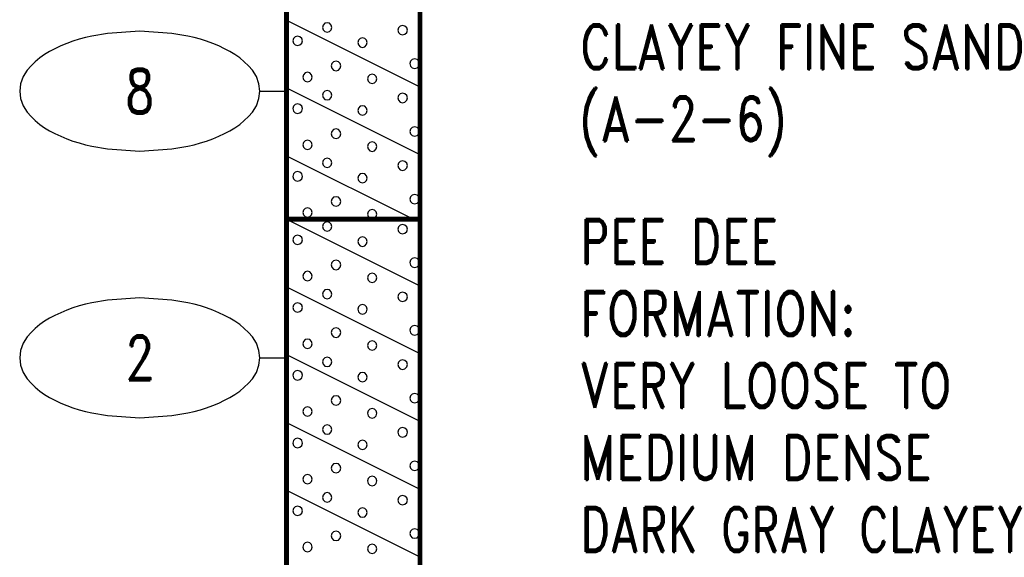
# Model space of a CAD drawing. Extents: x -12 to 875, y 345 to 518.
# Tile 4 of 16: x -12 to 24, y 443 to 463. Entities that reach past the tile are written whole.
import ezdxf
from ezdxf.enums import TextEntityAlignment as Align

# ---------------------------------------------------------------- set-up
doc = ezdxf.new("R2010")
doc.units = 0
doc.linetypes.add('Solid', pattern=[0])
doc.layers.get('0').update_dxf_attribs({"linetype": 'Solid'})
doc.layers.add('EB2-B', color=6, linetype='Solid')
doc.styles.add('ROMAND', font='romand', dxfattribs={"height": 1})

# ---------------------------------------------------------------- blocks, each defined once
blk = doc.blocks.new('DGRFC_NCDOT$NVALUE$ELLIPS')
at = {"color": 7, "linetype": 'Solid'}
blk.add_lwpolyline([(0, -2.5), (1.337, -2.407), (1.998, -2.292), (2.262, -2.231), (2.524, -2.16), (2.783, -2.078), (3.038, -1.985), (3.289, -1.882), (3.536, -1.768), (3.755, -1.657), (3.965, -1.529), (4.165, -1.386), (4.353, -1.227), (4.528, -1.054), (4.689, -0.869), (4.858, -0.606), (4.964, -0.311), (5, 0), (4.964, 0.311), (4.858, 0.606), (4.689, 0.869), (4.528, 1.054), (4.353, 1.227), (4.165, 1.386), (3.965, 1.529), (3.755, 1.657), (3.536, 1.768), (3.289, 1.882), (3.038, 1.985), (2.783, 2.078), (2.524, 2.16), (2.262, 2.231), (1.998, 2.292), (1.337, 2.407), (0, 2.5), (-1.337, 2.407), (-1.998, 2.292), (-2.262, 2.231), (-2.524, 2.16), (-2.783, 2.078), (-3.038, 1.985), (-3.289, 1.882), (-3.536, 1.768), (-3.755, 1.657), (-3.965, 1.529), (-4.165, 1.386), (-4.353, 1.227), (-4.528, 1.054), (-4.689, 0.869), (-4.858, 0.606), (-4.964, 0.311), (-5, 0), (-4.964, -0.311), (-4.858, -0.606), (-4.689, -0.869), (-4.528, -1.054), (-4.353, -1.227), (-4.165, -1.386), (-3.965, -1.529), (-3.755, -1.657), (-3.536, -1.768), (-3.289, -1.882), (-3.038, -1.985), (-2.783, -2.078), (-2.524, -2.16), (-2.262, -2.231), (-1.998, -2.292), (-1.337, -2.407), (0, -2.5)], dxfattribs=at)

msp = doc.modelspace()

# ---------------------------------------------------------------- linework, layer by layer
at = {"layer": 'EB2-B', "color": 7, "linetype": 'Solid', "const_width": 0.178}
for points in [[(-2.5, 466), (-2.5, 456)], [(2.5, 456), (2.5, 466)], [(-2.5, 456), (2.5, 456)], [(-2.5, 456), (-2.5, 428)], [(2.5, 428), (2.5, 456)]]:
    msp.add_lwpolyline(points, dxfattribs=at)
at = {"layer": 'EB2-B', "color": 2, "linetype": 'Solid'}
for points in [[(-2.5, 463.46), (2.5, 460.96)], [(-0.799, 463.19), (-0.823, 463.279), (-0.888, 463.344), (-0.977, 463.368), (-1.065, 463.344), (-1.131, 463.279), (-1.154, 463.19), (-1.131, 463.101), (-1.065, 463.036), (-0.977, 463.012), (-0.888, 463.036), (-0.823, 463.101), (-0.799, 463.19)], [(2.031, 463.088), (2.007, 463.177), (1.942, 463.242), (1.853, 463.266), (1.764, 463.242), (1.699, 463.177), (1.675, 463.088), (1.699, 462.999), (1.764, 462.934), (1.853, 462.91), (1.942, 462.934), (2.007, 462.999), (2.031, 463.088)], [(-1.905, 462.686), (-1.929, 462.775), (-1.994, 462.84), (-2.083, 462.864), (-2.172, 462.84), (-2.237, 462.775), (-2.26, 462.686), (-2.237, 462.597), (-2.172, 462.532), (-2.083, 462.509), (-1.994, 462.532), (-1.929, 462.597), (-1.905, 462.686)], [(0.526, 462.62), (0.502, 462.709), (0.437, 462.774), (0.348, 462.798), (0.259, 462.774), (0.194, 462.709), (0.17, 462.62), (0.194, 462.531), (0.259, 462.466), (0.348, 462.442), (0.437, 462.466), (0.502, 462.531), (0.526, 462.62)], [(-0.466, 461.746), (-0.49, 461.834), (-0.555, 461.9), (-0.644, 461.923), (-0.732, 461.9), (-0.798, 461.834), (-0.821, 461.746), (-0.798, 461.657), (-0.732, 461.592), (-0.644, 461.568), (-0.555, 461.592), (-0.49, 461.657), (-0.466, 461.746)], [(2.484, 461.832), (2.46, 461.921), (2.395, 461.986), (2.306, 462.01), (2.217, 461.986), (2.152, 461.921), (2.128, 461.832), (2.152, 461.743), (2.217, 461.678), (2.306, 461.654), (2.395, 461.678), (2.46, 461.743), (2.484, 461.832)], [(-1.536, 461.329), (-1.56, 461.418), (-1.625, 461.483), (-1.714, 461.506), (-1.803, 461.483), (-1.868, 461.418), (-1.892, 461.329), (-1.868, 461.24), (-1.803, 461.175), (-1.714, 461.151), (-1.625, 461.175), (-1.56, 461.24), (-1.536, 461.329)], [(0.889, 461.262), (0.866, 461.351), (0.801, 461.416), (0.712, 461.44), (0.623, 461.416), (0.558, 461.351), (0.534, 461.262), (0.558, 461.174), (0.623, 461.109), (0.712, 461.085), (0.801, 461.109), (0.866, 461.174), (0.889, 461.262)], [(-2.5, 460.92), (2.5, 458.42)], [(-0.799, 460.647), (-0.822, 460.736), (-0.888, 460.801), (-0.976, 460.825), (-1.065, 460.801), (-1.13, 460.736), (-1.154, 460.647), (-1.13, 460.558), (-1.065, 460.493), (-0.976, 460.47), (-0.888, 460.493), (-0.822, 460.558), (-0.799, 460.647)], [(2.031, 460.545), (2.007, 460.634), (1.942, 460.699), (1.853, 460.723), (1.764, 460.699), (1.699, 460.634), (1.675, 460.545), (1.699, 460.457), (1.764, 460.392), (1.853, 460.368), (1.942, 460.392), (2.007, 460.457), (2.031, 460.545)], [(-1.905, 460.144), (-1.929, 460.233), (-1.994, 460.298), (-2.083, 460.322), (-2.172, 460.298), (-2.237, 460.233), (-2.26, 460.144), (-2.237, 460.055), (-2.172, 459.99), (-2.083, 459.966), (-1.994, 459.99), (-1.929, 460.055), (-1.905, 460.144)], [(0.526, 460.078), (0.502, 460.167), (0.437, 460.232), (0.348, 460.255), (0.259, 460.232), (0.194, 460.167), (0.17, 460.078), (0.194, 459.989), (0.259, 459.924), (0.348, 459.9), (0.437, 459.924), (0.502, 459.989), (0.526, 460.078)], [(-0.466, 459.203), (-0.49, 459.292), (-0.555, 459.357), (-0.644, 459.381), (-0.732, 459.357), (-0.798, 459.292), (-0.821, 459.203), (-0.798, 459.114), (-0.732, 459.049), (-0.644, 459.025), (-0.555, 459.049), (-0.49, 459.114), (-0.466, 459.203)], [(2.484, 459.289), (2.46, 459.378), (2.395, 459.443), (2.306, 459.467), (2.217, 459.443), (2.152, 459.378), (2.128, 459.289), (2.152, 459.201), (2.217, 459.136), (2.306, 459.112), (2.395, 459.136), (2.46, 459.201), (2.484, 459.289)], [(-1.536, 458.786), (-1.56, 458.875), (-1.625, 458.94), (-1.714, 458.964), (-1.803, 458.94), (-1.868, 458.875), (-1.892, 458.786), (-1.868, 458.697), (-1.803, 458.632), (-1.714, 458.608), (-1.625, 458.632), (-1.56, 458.697), (-1.536, 458.786)], [(0.889, 458.72), (0.866, 458.809), (0.801, 458.874), (0.712, 458.898), (0.623, 458.874), (0.558, 458.809), (0.534, 458.72), (0.558, 458.631), (0.623, 458.566), (0.712, 458.542), (0.801, 458.566), (0.866, 458.631), (0.889, 458.72)], [(-2.5, 458.38), (2.26, 456)], [(-0.799, 458.11), (-0.823, 458.199), (-0.888, 458.264), (-0.977, 458.288), (-1.065, 458.264), (-1.131, 458.199), (-1.154, 458.11), (-1.131, 458.021), (-1.065, 457.956), (-0.977, 457.932), (-0.888, 457.956), (-0.823, 458.021), (-0.799, 458.11)], [(2.031, 458.008), (2.007, 458.097), (1.942, 458.162), (1.853, 458.186), (1.764, 458.162), (1.699, 458.097), (1.675, 458.008), (1.699, 457.919), (1.764, 457.854), (1.853, 457.83), (1.942, 457.854), (2.007, 457.919), (2.031, 458.008)], [(-1.905, 457.606), (-1.929, 457.695), (-1.994, 457.76), (-2.083, 457.784), (-2.172, 457.76), (-2.237, 457.695), (-2.26, 457.606), (-2.237, 457.517), (-2.172, 457.452), (-2.083, 457.429), (-1.994, 457.452), (-1.929, 457.517), (-1.905, 457.606)], [(0.526, 457.54), (0.502, 457.629), (0.437, 457.694), (0.348, 457.718), (0.259, 457.694), (0.194, 457.629), (0.17, 457.54), (0.194, 457.451), (0.259, 457.386), (0.348, 457.362), (0.437, 457.386), (0.502, 457.451), (0.526, 457.54)], [(2.484, 456.752), (2.46, 456.841), (2.395, 456.906), (2.306, 456.93), (2.217, 456.906), (2.152, 456.841), (2.128, 456.752), (2.152, 456.663), (2.217, 456.598), (2.306, 456.574), (2.395, 456.598), (2.46, 456.663), (2.484, 456.752)], [(-0.466, 456.666), (-0.49, 456.754), (-0.555, 456.82), (-0.644, 456.843), (-0.732, 456.82), (-0.798, 456.754), (-0.821, 456.666), (-0.798, 456.577), (-0.732, 456.512), (-0.644, 456.488), (-0.555, 456.512), (-0.49, 456.577), (-0.466, 456.666)], [(-1.536, 456.249), (-1.56, 456.338), (-1.625, 456.403), (-1.714, 456.426), (-1.803, 456.403), (-1.868, 456.338), (-1.892, 456.249), (-1.868, 456.16), (-1.803, 456.095), (-1.714, 456.071), (-1.625, 456.095), (-1.56, 456.16), (-1.536, 456.249)], [(0.889, 456.182), (0.866, 456.271), (0.801, 456.336), (0.712, 456.36), (0.623, 456.336), (0.558, 456.271), (0.534, 456.182), (0.558, 456.094), (0.623, 456.029), (0.712, 456.005), (0.801, 456.029), (0.866, 456.094), (0.889, 456.182)], [(-2.5, 456), (2.5, 453.5)], [(-0.799, 455.727), (-0.822, 455.816), (-0.888, 455.881), (-0.976, 455.905), (-1.065, 455.881), (-1.13, 455.816), (-1.154, 455.727), (-1.13, 455.638), (-1.065, 455.573), (-0.976, 455.55), (-0.888, 455.573), (-0.822, 455.638), (-0.799, 455.727)], [(2.031, 455.625), (2.007, 455.714), (1.942, 455.779), (1.853, 455.803), (1.764, 455.779), (1.699, 455.714), (1.675, 455.625), (1.699, 455.537), (1.764, 455.472), (1.853, 455.448), (1.942, 455.472), (2.007, 455.537), (2.031, 455.625)], [(-1.905, 455.224), (-1.929, 455.313), (-1.994, 455.378), (-2.083, 455.402), (-2.172, 455.378), (-2.237, 455.313), (-2.26, 455.224), (-2.237, 455.135), (-2.172, 455.07), (-2.083, 455.046), (-1.994, 455.07), (-1.929, 455.135), (-1.905, 455.224)], [(0.526, 455.158), (0.502, 455.247), (0.437, 455.312), (0.348, 455.335), (0.259, 455.312), (0.194, 455.247), (0.17, 455.158), (0.194, 455.069), (0.259, 455.004), (0.348, 454.98), (0.437, 455.004), (0.502, 455.069), (0.526, 455.158)], [(-0.466, 454.283), (-0.49, 454.372), (-0.555, 454.437), (-0.644, 454.461), (-0.732, 454.437), (-0.798, 454.372), (-0.821, 454.283), (-0.798, 454.194), (-0.732, 454.129), (-0.644, 454.105), (-0.555, 454.129), (-0.49, 454.194), (-0.466, 454.283)], [(2.484, 454.369), (2.46, 454.458), (2.395, 454.523), (2.306, 454.547), (2.217, 454.523), (2.152, 454.458), (2.128, 454.369), (2.152, 454.281), (2.217, 454.216), (2.306, 454.192), (2.395, 454.216), (2.46, 454.281), (2.484, 454.369)], [(-1.536, 453.866), (-1.56, 453.955), (-1.625, 454.02), (-1.714, 454.044), (-1.803, 454.02), (-1.868, 453.955), (-1.892, 453.866), (-1.868, 453.777), (-1.803, 453.712), (-1.714, 453.688), (-1.625, 453.712), (-1.56, 453.777), (-1.536, 453.866)], [(0.889, 453.8), (0.866, 453.889), (0.801, 453.954), (0.712, 453.978), (0.623, 453.954), (0.558, 453.889), (0.534, 453.8), (0.558, 453.711), (0.623, 453.646), (0.712, 453.622), (0.801, 453.646), (0.866, 453.711), (0.889, 453.8)], [(-2.5, 453.46), (2.5, 450.96)], [(-0.799, 453.19), (-0.823, 453.279), (-0.888, 453.344), (-0.977, 453.368), (-1.065, 453.344), (-1.131, 453.279), (-1.154, 453.19), (-1.131, 453.101), (-1.065, 453.036), (-0.977, 453.012), (-0.888, 453.036), (-0.823, 453.101), (-0.799, 453.19)], [(2.031, 453.088), (2.007, 453.177), (1.942, 453.242), (1.853, 453.266), (1.764, 453.242), (1.699, 453.177), (1.675, 453.088), (1.699, 452.999), (1.764, 452.934), (1.853, 452.91), (1.942, 452.934), (2.007, 452.999), (2.031, 453.088)], [(-1.905, 452.686), (-1.929, 452.775), (-1.994, 452.84), (-2.083, 452.864), (-2.172, 452.84), (-2.237, 452.775), (-2.26, 452.686), (-2.237, 452.597), (-2.172, 452.532), (-2.083, 452.509), (-1.994, 452.532), (-1.929, 452.597), (-1.905, 452.686)], [(0.526, 452.62), (0.502, 452.709), (0.437, 452.774), (0.348, 452.798), (0.259, 452.774), (0.194, 452.709), (0.17, 452.62), (0.194, 452.531), (0.259, 452.466), (0.348, 452.442), (0.437, 452.466), (0.502, 452.531), (0.526, 452.62)], [(-0.466, 451.746), (-0.49, 451.834), (-0.555, 451.9), (-0.644, 451.923), (-0.732, 451.9), (-0.798, 451.834), (-0.821, 451.746), (-0.798, 451.657), (-0.732, 451.592), (-0.644, 451.568), (-0.555, 451.592), (-0.49, 451.657), (-0.466, 451.746)], [(2.484, 451.832), (2.46, 451.921), (2.395, 451.986), (2.306, 452.01), (2.217, 451.986), (2.152, 451.921), (2.128, 451.832), (2.152, 451.743), (2.217, 451.678), (2.306, 451.654), (2.395, 451.678), (2.46, 451.743), (2.484, 451.832)], [(-1.536, 451.329), (-1.56, 451.418), (-1.625, 451.483), (-1.714, 451.506), (-1.803, 451.483), (-1.868, 451.418), (-1.892, 451.329), (-1.868, 451.24), (-1.803, 451.175), (-1.714, 451.151), (-1.625, 451.175), (-1.56, 451.24), (-1.536, 451.329)], [(0.889, 451.262), (0.866, 451.351), (0.801, 451.416), (0.712, 451.44), (0.623, 451.416), (0.558, 451.351), (0.534, 451.262), (0.558, 451.174), (0.623, 451.109), (0.712, 451.085), (0.801, 451.109), (0.866, 451.174), (0.889, 451.262)], [(-2.5, 450.92), (2.5, 448.42)], [(-0.799, 450.647), (-0.822, 450.736), (-0.888, 450.801), (-0.976, 450.825), (-1.065, 450.801), (-1.13, 450.736), (-1.154, 450.647), (-1.13, 450.558), (-1.065, 450.493), (-0.976, 450.47), (-0.888, 450.493), (-0.822, 450.558), (-0.799, 450.647)], [(2.031, 450.545), (2.007, 450.634), (1.942, 450.699), (1.853, 450.723), (1.764, 450.699), (1.699, 450.634), (1.675, 450.545), (1.699, 450.457), (1.764, 450.392), (1.853, 450.368), (1.942, 450.392), (2.007, 450.457), (2.031, 450.545)], [(-1.905, 450.144), (-1.929, 450.233), (-1.994, 450.298), (-2.083, 450.322), (-2.172, 450.298), (-2.237, 450.233), (-2.26, 450.144), (-2.237, 450.055), (-2.172, 449.99), (-2.083, 449.966), (-1.994, 449.99), (-1.929, 450.055), (-1.905, 450.144)], [(0.526, 450.078), (0.502, 450.167), (0.437, 450.232), (0.348, 450.255), (0.259, 450.232), (0.194, 450.167), (0.17, 450.078), (0.194, 449.989), (0.259, 449.924), (0.348, 449.9), (0.437, 449.924), (0.502, 449.989), (0.526, 450.078)], [(-0.466, 449.203), (-0.49, 449.292), (-0.555, 449.357), (-0.644, 449.381), (-0.732, 449.357), (-0.798, 449.292), (-0.821, 449.203), (-0.798, 449.114), (-0.732, 449.049), (-0.644, 449.025), (-0.555, 449.049), (-0.49, 449.114), (-0.466, 449.203)], [(2.484, 449.289), (2.46, 449.378), (2.395, 449.443), (2.306, 449.467), (2.217, 449.443), (2.152, 449.378), (2.128, 449.289), (2.152, 449.201), (2.217, 449.136), (2.306, 449.112), (2.395, 449.136), (2.46, 449.201), (2.484, 449.289)], [(-1.536, 448.786), (-1.56, 448.875), (-1.625, 448.94), (-1.714, 448.964), (-1.803, 448.94), (-1.868, 448.875), (-1.892, 448.786), (-1.868, 448.697), (-1.803, 448.632), (-1.714, 448.608), (-1.625, 448.632), (-1.56, 448.697), (-1.536, 448.786)], [(0.889, 448.72), (0.866, 448.809), (0.801, 448.874), (0.712, 448.898), (0.623, 448.874), (0.558, 448.809), (0.534, 448.72), (0.558, 448.631), (0.623, 448.566), (0.712, 448.542), (0.801, 448.566), (0.866, 448.631), (0.889, 448.72)], [(-2.5, 448.38), (2.5, 445.88)], [(-0.799, 448.11), (-0.823, 448.199), (-0.888, 448.264), (-0.977, 448.288), (-1.065, 448.264), (-1.131, 448.199), (-1.154, 448.11), (-1.131, 448.021), (-1.065, 447.956), (-0.977, 447.932), (-0.888, 447.956), (-0.823, 448.021), (-0.799, 448.11)], [(2.031, 448.008), (2.007, 448.097), (1.942, 448.162), (1.853, 448.186), (1.764, 448.162), (1.699, 448.097), (1.675, 448.008), (1.699, 447.919), (1.764, 447.854), (1.853, 447.83), (1.942, 447.854), (2.007, 447.919), (2.031, 448.008)], [(-1.905, 447.606), (-1.929, 447.695), (-1.994, 447.76), (-2.083, 447.784), (-2.172, 447.76), (-2.237, 447.695), (-2.26, 447.606), (-2.237, 447.517), (-2.172, 447.452), (-2.083, 447.429), (-1.994, 447.452), (-1.929, 447.517), (-1.905, 447.606)], [(0.526, 447.54), (0.502, 447.629), (0.437, 447.694), (0.348, 447.718), (0.259, 447.694), (0.194, 447.629), (0.17, 447.54), (0.194, 447.451), (0.259, 447.386), (0.348, 447.362), (0.437, 447.386), (0.502, 447.451), (0.526, 447.54)], [(2.484, 446.752), (2.46, 446.841), (2.395, 446.906), (2.306, 446.93), (2.217, 446.906), (2.152, 446.841), (2.128, 446.752), (2.152, 446.663), (2.217, 446.598), (2.306, 446.574), (2.395, 446.598), (2.46, 446.663), (2.484, 446.752)], [(-0.466, 446.666), (-0.49, 446.754), (-0.555, 446.82), (-0.644, 446.843), (-0.732, 446.82), (-0.798, 446.754), (-0.821, 446.666), (-0.798, 446.577), (-0.732, 446.512), (-0.644, 446.488), (-0.555, 446.512), (-0.49, 446.577), (-0.466, 446.666)], [(-1.536, 446.249), (-1.56, 446.338), (-1.625, 446.403), (-1.714, 446.426), (-1.803, 446.403), (-1.868, 446.338), (-1.892, 446.249), (-1.868, 446.16), (-1.803, 446.095), (-1.714, 446.071), (-1.625, 446.095), (-1.56, 446.16), (-1.536, 446.249)], [(0.889, 446.182), (0.866, 446.271), (0.801, 446.336), (0.712, 446.36), (0.623, 446.336), (0.558, 446.271), (0.534, 446.182), (0.558, 446.094), (0.623, 446.029), (0.712, 446.005), (0.801, 446.029), (0.866, 446.094), (0.889, 446.182)], [(-2.5, 445.84), (2.5, 443.34)], [(-0.799, 445.567), (-0.822, 445.656), (-0.888, 445.721), (-0.976, 445.745), (-1.065, 445.721), (-1.13, 445.656), (-1.154, 445.567), (-1.13, 445.478), (-1.065, 445.413), (-0.976, 445.39), (-0.888, 445.413), (-0.822, 445.478), (-0.799, 445.567)], [(2.031, 445.465), (2.007, 445.554), (1.942, 445.619), (1.853, 445.643), (1.764, 445.619), (1.699, 445.554), (1.675, 445.465), (1.699, 445.377), (1.764, 445.312), (1.853, 445.288), (1.942, 445.312), (2.007, 445.377), (2.031, 445.465)], [(-1.905, 445.064), (-1.929, 445.153), (-1.994, 445.218), (-2.083, 445.242), (-2.172, 445.218), (-2.237, 445.153), (-2.26, 445.064), (-2.237, 444.975), (-2.172, 444.91), (-2.083, 444.886), (-1.994, 444.91), (-1.929, 444.975), (-1.905, 445.064)], [(0.526, 444.998), (0.502, 445.087), (0.437, 445.152), (0.348, 445.175), (0.259, 445.152), (0.194, 445.087), (0.17, 444.998), (0.194, 444.909), (0.259, 444.844), (0.348, 444.82), (0.437, 444.844), (0.502, 444.909), (0.526, 444.998)], [(2.484, 444.209), (2.46, 444.298), (2.395, 444.363), (2.306, 444.387), (2.217, 444.363), (2.152, 444.298), (2.128, 444.209), (2.152, 444.121), (2.217, 444.056), (2.306, 444.032), (2.395, 444.056), (2.46, 444.121), (2.484, 444.209)], [(-0.466, 444.123), (-0.49, 444.212), (-0.555, 444.277), (-0.644, 444.301), (-0.732, 444.277), (-0.798, 444.212), (-0.821, 444.123), (-0.798, 444.034), (-0.732, 443.969), (-0.644, 443.945), (-0.555, 443.969), (-0.49, 444.034), (-0.466, 444.123)], [(-1.536, 443.706), (-1.56, 443.795), (-1.625, 443.86), (-1.714, 443.884), (-1.803, 443.86), (-1.868, 443.795), (-1.892, 443.706), (-1.868, 443.617), (-1.803, 443.552), (-1.714, 443.528), (-1.625, 443.552), (-1.56, 443.617), (-1.536, 443.706)], [(0.889, 443.64), (0.866, 443.729), (0.801, 443.794), (0.712, 443.818), (0.623, 443.794), (0.558, 443.729), (0.534, 443.64), (0.558, 443.551), (0.623, 443.486), (0.712, 443.462), (0.801, 443.486), (0.866, 443.551), (0.889, 443.64)]]:
    msp.add_lwpolyline(points, dxfattribs=at)
at = {"layer": 'EB2-B', "color": 7, "linetype": 'Solid'}
for points in [[(-3.5, 460.8), (-2.5, 460.8)], [(-3.5, 450.8), (-2.5, 450.8)]]:
    msp.add_lwpolyline(points, dxfattribs=at)

# ---------------------------------------------------------------- block references
at = {"layer": 'EB2-B', "xscale": 0.9, "yscale": 0.9}
for p in [(-8, 460.8), (-8, 450.8)]:
    msp.add_blockref('DGRFC_NCDOT$NVALUE$ELLIPS', p, dxfattribs=at)

# ---------------------------------------------------------------- texts
at = {"layer": 'EB2-B', "color": 7, "style": 'ROMAND', "width": 0.78}
for s, p in [('CLAYEY FINE SAND', (8.5, 463.3)), ('(A-2-6)', (8.5, 460.6)), ('PEE DEE', (8.5, 456)), ('FORMATION:', (8.5, 453.3)), ('VERY LOOSE TO', (8.5, 450.6)), ('MEDIUM DENSE', (8.5, 447.9)), ('DARK GRAY CLAYEY', (8.5, 445.2))]:
    msp.add_text(s, height=1.674, dxfattribs=at).set_placement(p, align=Align.TOP_LEFT)
for s, p in [('8', (-8, 460.8)), ('2', (-8, 450.8))]:
    msp.add_text(s, height=1.674, dxfattribs=at).set_placement(p, align=Align.MIDDLE_CENTER)

doc.saveas('drawing.dxf')
